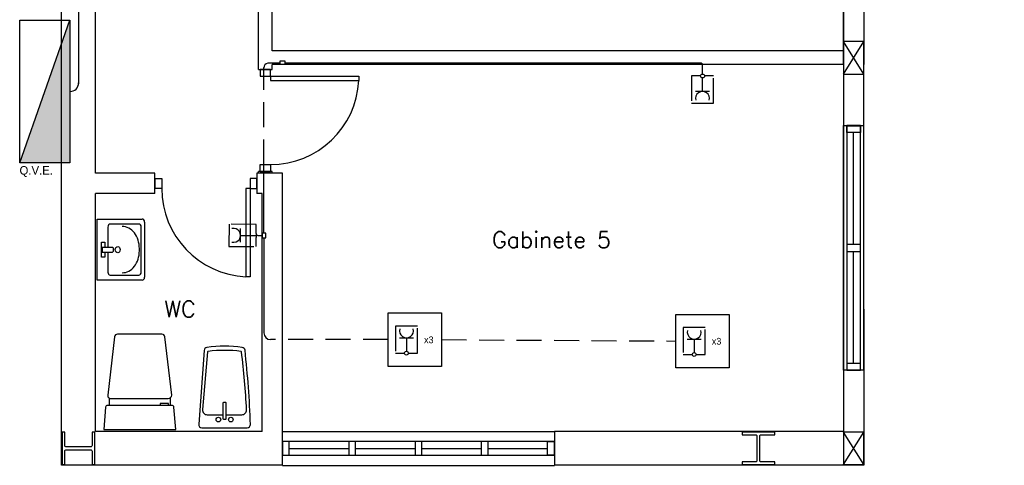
# Model space of a CAD drawing. Header units: millimetres. Extents: x -559 to 10735, y -2326 to 222.
# Tile 3 of 256: x -504 to -485, y 88 to 97. Entities that reach past the tile are written whole.
import ezdxf

# ---------------------------------------------------------------- set-up
doc = ezdxf.new("R2010")
doc.units = ezdxf.units.MM
doc.header["$LTSCALE"] = 4
doc.linetypes.add('HIDDEN2', pattern=[0.1875, 0.125, -0.0625])
for name, color, linetype in [('222', 22, 'Continuous'), ('Caminhos entre Quadros Eletricos', 2, 'Continuous'), ('Identificaçao de Comodos', 251, 'Continuous'), ('Planta Baixa', 251, 'Continuous'), ('Quadros de Alimentaçao', 30, 'Continuous')]:
    doc.layers.add(name, color=color, linetype=linetype)
doc.styles.add('ROMANS8', font='romans8', dxfattribs={"height": 0.2})

# ---------------------------------------------------------------- blocks, each defined once
blk = doc.blocks.new('AUW01D3S-flat-8-flat-1')
at = {"color": 9}
for p, q in [((-0.075, 0), (-0.075, 1.8)), ((0.075, 0), (0.075, 1.8))]:
    blk.add_line(p, q, dxfattribs=at)
blk = doc.blocks.new('AUD18D1S-flat-18-flat-1')
at = {"color": 9}
for p, q in [((-0.075, 1.8), (0.075, 1.8)), ((0.075, 0), (-0.075, 0))]:
    blk.add_line(p, q, dxfattribs=at)
blk = doc.blocks.new('AUD19D1S-flat-18-flat-1')
at = {"color": 9}
for p, q in [((0, 1.8), (0, 1.8)), ((0, 0), (0, 0))]:
    blk.add_line(p, q, dxfattribs=at)
blk = doc.blocks.new('AUD37D1S-flat-50-flat-1')
at = {"color": 9}
for p, q in [((-0.05, 0.05), (-0.05, 0)), ((0.05, 0.05), (-0.05, 0.05)), ((-0.05, 0), (0.05, 0)), ((0.05, 0), (0.05, 0.05))]:
    blk.add_line(p, q, dxfattribs=at)
at = {"color": 9, "width": 0.5, "flags": 3}
for p in [(-0.05, 0.05), (0, 0.05)]:
    blk.add_attdef('JAMBPT', p, '', height=0.01, rotation=90, dxfattribs=at)
at = {"color": 9, "oblique": 36.8699, "width": 1.25, "flags": 3}
for p in [(-0.05, 0.05), (0, 0.05), (0.05, 0.05)]:
    blk.add_attdef('JAMBPT', p, '', height=0.00632, rotation=153.43495, dxfattribs=at)
blk = doc.blocks.new('AUD37D1S-flat-49-flat-1')
at = {"color": 9}
for p, q in [((-0.05, 0), (0.05, 0)), ((-0.05, -0.05), (-0.05, 0)), ((0.05, 0), (0.05, -0.05)), ((0.05, -0.05), (-0.05, -0.05))]:
    blk.add_line(p, q, dxfattribs=at)
at = {"color": 9, "text_generation_flag": 4, "flags": 3}
for p, height, rotation, width in [((-0.05, -0.05), 0.00632, 206.56505, 1.25), ((-0.05, -0.05), 0.01, 270, 0.5), ((0, -0.05), 0.00632, 206.56505, 1.25), ((0, -0.05), 0.01, 270, 0.5), ((0.05, -0.05), 0.00632, 206.56505, 1.25)]:
    blk.add_attdef('JAMBPT', p, '', height=height, rotation=rotation, dxfattribs=dict(at, width=width))
blk = doc.blocks.new('AUD40D1S-flat-16-flat-1')
at = {"color": 9}
for p, q in [((-0.05, 0.9), (-0.05, -0.9)), ((0.05, 0.9), (-0.05, 0.9)), ((0.05, -0.9), (0.05, 0.9)), ((-0.05, -0.9), (0.05, -0.9))]:
    blk.add_line(p, q, dxfattribs=at)
blk = doc.blocks.new('AUD40D1S-flat-15-flat-1')
at = {"color": 9}
for p, q in [((-0.05, 0.9), (-0.05, -0.9)), ((0.05, 0.9), (-0.05, 0.9)), ((0.05, -0.9), (0.05, 0.9)), ((-0.05, -0.9), (0.05, -0.9))]:
    blk.add_line(p, q, dxfattribs=at)
blk = doc.blocks.new('AUD37D1S-flat-48-flat-1')
at = {"color": 9}
for p, q in [((-0.05, 0.05), (-0.05, 0)), ((0.05, 0.05), (-0.05, 0.05)), ((-0.05, 0), (0.05, 0)), ((0.05, 0), (0.05, 0.05))]:
    blk.add_line(p, q, dxfattribs=at)
at = {"color": 9, "width": 0.5, "flags": 3}
for p in [(-0.05, 0.05), (0, 0.05)]:
    blk.add_attdef('JAMBPT', p, '', height=0.01, rotation=90, dxfattribs=at)
at = {"color": 9, "oblique": 36.8699, "width": 1.25, "flags": 3}
for p in [(-0.05, 0.05), (0, 0.05), (0.05, 0.05)]:
    blk.add_attdef('JAMBPT', p, '', height=0.00632, rotation=153.43495, dxfattribs=at)
blk = doc.blocks.new('AUW01D1S-flat-20-flat-1')
at = {"color": 9}
blk.add_line((0, -0.4125), (0, 0.4125), dxfattribs=at)
blk = doc.blocks.new('AUW01D1S-flat-19-flat-1')
at = {"color": 9}
blk.add_line((0, -0.4125), (0, 0.4125), dxfattribs=at)
blk = doc.blocks.new('AUW01D3S-flat-3-flat-1')
at = {"color": 9}
for p, q in [((0, 0.125), (2, 0.125)), ((0, -0.125), (2, -0.125))]:
    blk.add_line(p, q, dxfattribs=at)
blk = doc.blocks.new('AUD18D1S-flat-13-flat-1')
at = {"color": 9}
for p, q in [((0, -0.125), (0, 0.125)), ((2, 0.125), (2, -0.125))]:
    blk.add_line(p, q, dxfattribs=at)
blk = doc.blocks.new('AUD19D1S-flat-13-flat-1')
at = {"color": 9}
for p, q in [((0, 0), (0, 0)), ((2, 0), (2, 0))]:
    blk.add_line(p, q, dxfattribs=at)
blk = doc.blocks.new('AUD37D1S-flat-33-flat-1')
at = {"color": 9}
for p, q in [((0, 0.05), (0, -0.05)), ((0.05, 0.05), (0, 0.05)), ((0.05, -0.05), (0.05, 0.05)), ((0, -0.05), (0.05, -0.05))]:
    blk.add_line(p, q, dxfattribs=at)
at = {"color": 9, "oblique": 36.8699, "width": 1.25, "flags": 3}
for p in [(0.05, 0.05), (0.05, 0), (0.05, -0.05)]:
    blk.add_attdef('JAMBPT', p, '', height=0.00632, rotation=63.43495, dxfattribs=at)
at = {"color": 9, "width": 0.5, "flags": 3}
for p in [(0.05, 0.05), (0.05, 0)]:
    blk.add_attdef('JAMBPT', p, '', height=0.01, dxfattribs=at)
blk = doc.blocks.new('AUD37D1S-flat-32-flat-1')
at = {"color": 9}
for p, q in [((-0.05, 0.05), (0, 0.05)), ((-0.05, -0.05), (-0.05, 0.05)), ((0, 0.05), (0, -0.05)), ((0, -0.05), (-0.05, -0.05))]:
    blk.add_line(p, q, dxfattribs=at)
at = {"color": 9, "text_generation_flag": 4, "flags": 3}
for p, height, rotation, width in [((-0.05, 0.05), 0.00632, 116.56505, 1.25), ((-0.05, 0.05), 0.01, 180, 0.5), ((-0.05, 0), 0.01, 180, 0.5), ((-0.05, 0), 0.00632, 116.56505, 1.25), ((-0.05, -0.05), 0.00632, 116.56505, 1.25)]:
    blk.add_attdef('JAMBPT', p, '', height=height, rotation=rotation, dxfattribs=dict(at, width=width))
blk = doc.blocks.new('AUD40D1S-flat-6-flat-1')
at = {"color": 9}
for p, q in [((-1, 0.05), (-1, -0.05)), ((1, 0.05), (-1, 0.05)), ((1, -0.05), (1, 0.05)), ((-1, -0.05), (1, -0.05))]:
    blk.add_line(p, q, dxfattribs=at)
blk = doc.blocks.new('AUD40D1S-flat-5-flat-1')
at = {"color": 9}
for p, q in [((-1, 0.05), (-1, -0.05)), ((1, 0.05), (-1, 0.05)), ((1, -0.05), (1, 0.05)), ((-1, -0.05), (1, -0.05))]:
    blk.add_line(p, q, dxfattribs=at)
blk = doc.blocks.new('AUD37D1S-flat-31-flat-1')
at = {"color": 9}
for p, q in [((0, 0.05), (0, -0.05)), ((0.05, 0.05), (0, 0.05)), ((0.05, -0.05), (0.05, 0.05)), ((0, -0.05), (0.05, -0.05))]:
    blk.add_line(p, q, dxfattribs=at)
at = {"color": 9, "oblique": 36.8699, "width": 1.25, "flags": 3}
for p in [(0.05, 0.05), (0.05, 0), (0.05, -0.05)]:
    blk.add_attdef('JAMBPT', p, '', height=0.00632, rotation=63.43495, dxfattribs=at)
at = {"color": 9, "width": 0.5, "flags": 3}
for p in [(0.05, 0.05), (0.05, 0)]:
    blk.add_attdef('JAMBPT', p, '', height=0.01, dxfattribs=at)
blk = doc.blocks.new('AUD37D1S-flat-30-flat-1')
at = {"color": 9}
for p, q in [((0, 0.05), (0, -0.05)), ((0.05, 0.05), (0, 0.05)), ((0.05, -0.05), (0.05, 0.05)), ((0, -0.05), (0.05, -0.05))]:
    blk.add_line(p, q, dxfattribs=at)
at = {"color": 9, "oblique": 36.8699, "width": 1.25, "flags": 3}
for p in [(0.05, 0.05), (0.05, 0), (0.05, -0.05)]:
    blk.add_attdef('JAMBPT', p, '', height=0.00632, rotation=63.43495, dxfattribs=at)
at = {"color": 9, "width": 0.5, "flags": 3}
for p in [(0.05, 0.05), (0.05, 0)]:
    blk.add_attdef('JAMBPT', p, '', height=0.01, dxfattribs=at)
blk = doc.blocks.new('AUD37D1S-flat-29-flat-1')
at = {"color": 9}
for p, q in [((0, 0.05), (0, -0.05)), ((0.05, 0.05), (0, 0.05)), ((0.05, -0.05), (0.05, 0.05)), ((0, -0.05), (0.05, -0.05))]:
    blk.add_line(p, q, dxfattribs=at)
at = {"color": 9, "oblique": 36.8699, "width": 1.25, "flags": 3}
for p in [(0.05, 0.05), (0.05, 0), (0.05, -0.05)]:
    blk.add_attdef('JAMBPT', p, '', height=0.00632, rotation=63.43495, dxfattribs=at)
at = {"color": 9, "width": 0.5, "flags": 3}
for p in [(0.05, 0.05), (0.05, 0)]:
    blk.add_attdef('JAMBPT', p, '', height=0.01, dxfattribs=at)
blk = doc.blocks.new('AUW01D1S-flat-8-flat-1')
at = {"color": 9}
blk.add_line((-0.21875, 0), (0.21875, 0), dxfattribs=at)
blk = doc.blocks.new('AUW01D1S-flat-7-flat-1')
at = {"color": 9}
blk.add_line((-0.21875, 0), (0.21875, 0), dxfattribs=at)
blk = doc.blocks.new('AUW01D1S-flat-6-flat-1')
at = {"color": 9}
blk.add_line((-0.21875, 0), (0.21875, 0), dxfattribs=at)
blk = doc.blocks.new('AUW01D1S-flat-5-flat-1')
at = {"color": 9}
blk.add_line((-0.21875, 0), (0.21875, 0), dxfattribs=at)
blk = doc.blocks.new('A1138DB-flat-1-flat-1')
at = {"color": 9}
for p, q in [((0, 0.225), (0.3325, 0.225)), ((0, -0.225), (0, 0.225)), ((0.0793, 0.1657), (0.0793, 0.018)), ((0.3081, 0.1882), (0.0968, 0.1882)), ((0.3256, -0.1657), (0.3256, 0.1657)), ((0.35, 0.2025), (0.35, -0.2025)), ((0.0319, 0.0551), (0.0563, 0.0551)), ((0.0319, -0.0551), (0.0319, 0.0551)), ((0.0382, 0.018), (0.1144, 0.018)), ((0.0382, 0.018), (0.0382, -0.018)), ((0.0563, 0.0551), (0.0563, 0.018)), ((0.3116, -0.0082), (0.3116, 0.0082)), ((0.0563, -0.0551), (0.0319, -0.0551)), ((0.0382, -0.018), (0.1144, -0.018)), ((0.0563, -0.018), (0.0563, -0.0551)), ((0.0793, -0.018), (0.0793, -0.1657)), ((0.0968, -0.1882), (0.3081, -0.1882)), ((0.3081, -0.1882), (0.3081, -0.1882)), ((0.3325, -0.225), (0, -0.225))]:
    blk.add_line(p, q, dxfattribs=at)
for centre, major_axis, start_param, end_param in [((0.3325, 0.2025), (0, 0.0225), 4.712389, 6.283185), ((0.0968, 0.1657), (0, 0.0225), -0.000001, 1.570797), ((0.1856, 0.0082), (0, 0.162), 4.712388, 6.283186), ((0.3081, 0.1657), (0, 0.0225), 4.712388, 6.283186), ((0.1058, 0), (0, 0.0212), 3.694408, 5.73037), ((0.1521, 0), (0, 0.0232), -1.570796, 4.712389), ((0.1856, -0.0082), (0, 0.162), 3.141592, 4.71239), ((0.0968, -0.1657), (0, 0.0225), 1.570796, 3.141593), ((0.3081, -0.1657), (0, 0.0225), 3.141592, 4.71239), ((0.3325, -0.2025), (0, 0.0225), 3.141593, 4.712389)]:
    blk.add_ellipse(centre, major_axis=major_axis, ratio=0.777778, start_param=start_param, end_param=end_param, dxfattribs=at)
blk = doc.blocks.new('A1113DC-flat-1-flat-1')
at = {"color": 9}
for p, q in [((-0.2249, 0.2325), (-0.2249, 0.1773)), ((0.2249, 0.2325), (0.2249, 0.1773))]:
    blk.add_line(p, q, dxfattribs=at)
blk.add_lwpolyline([(-0.209, 0.2279), (0.209, 0.2279, 0.386017), (0.2354, 0.2518), (0.1856, 0.682, 0.395235), (0.163, 0.7012), (-0.163, 0.7012, 0.366606), (-0.1856, 0.682), (-0.2354, 0.2518, 0.513791), (-0.209, 0.2279, -0.633463)], format="xyb", dxfattribs=at)
blk.add_lwpolyline([(0.265, 0), (0.2517, 0.1634, 0.403591), (0.2359, 0.1774), (-0.2359, 0.1774, 0.377821), (-0.2517, 0.1634), (-0.265, 0)], format="xyb", close=True, dxfattribs=at)
blk.add_lwpolyline([(0.2105, 0.1774), (0.2105, 0.1916), (0.1494, 0.1916), (0.1494, 0.1774)], dxfattribs=at)
blk = doc.blocks.new('A1088DB-flat-1-flat-1')
at = {"color": 9}
for p, q in [((-0.0127, 0.2115), (-0.0127, 0.0975)), ((0.0089, 0.2154), (-0.0089, 0.2154)), ((0.0127, 0.0975), (0.0127, 0.2115)), ((-0.0089, 0.0937), (0.0089, 0.0937))]:
    blk.add_line(p, q, dxfattribs=at)
blk.add_lwpolyline([(-0.1667, 0.03), (0.1667, 0.03, 0.424971), (0.1905, 0.0547, 0.01844), (0.1503, 0.6001, 0.344025), (0.1299, 0.6211, 0.06763), (-0.1298, 0.6211, 0.354371), (-0.1504, 0.5993), (-0.1904, 0.0556, 0.435916)], format="xyb", close=True, dxfattribs=at)
blk.add_lwpolyline([(0.0127, 0.1257), (0.1278, 0.1257, 0.429026), (0.1621, 0.1617, 0.018917), (0.1244, 0.588, 0.342117), (0.1203, 0.5921, 0.063071), (-0.1202, 0.5922, 0.352764), (-0.1243, 0.5879), (-0.162, 0.1631, 0.440407), (-0.1279, 0.1257), (-0.0127, 0.1257)], format="xyb", dxfattribs=at)
for centre in [(-0.0451, 0.0902), (0.0462, 0.0902)]:
    blk.add_circle(centre, 0.0169, dxfattribs=at)
for centre, start, end in [((-0.0089, 0.2115), 90, 180), ((0.0089, 0.2115), 0, 90), ((-0.0089, 0.0975), 180, 270), ((0.0089, 0.0975), 270, 0)]:
    blk.add_arc(centre, 0.00381, start, end, dxfattribs=at)
blk = doc.blocks.new('AUD18D1S-flat-10-flat-1')
at = {"color": 9}
for p, q in [((-0.75, -0.075), (-0.75, 0.075)), ((0, 0.075), (0, -0.075))]:
    blk.add_line(p, q, dxfattribs=at)
blk = doc.blocks.new('AUD19D1S-flat-10-flat-1')
at = {"color": 9}
for p, q in [((0, 0), (0, 0)), ((-0.75, 0), (-0.75, 0))]:
    blk.add_line(p, q, dxfattribs=at)
blk = doc.blocks.new('AUD37D1S-flat-22-flat-1')
at = {"color": 9}
for p, q in [((-0.05, 0.0375), (-0.05, -0.0375)), ((0, 0.0375), (-0.05, 0.0375)), ((0, -0.0375), (0, 0.0375)), ((-0.05, -0.0375), (0, -0.0375))]:
    blk.add_line(p, q, dxfattribs=at)
at = {"color": 9, "width": 0.666667, "flags": 3}
for p in [(-0.05, 0), (-0.05, -0.0375)]:
    blk.add_attdef('JAMBPT', p, '', height=0.0075, rotation=180, dxfattribs=at)
at = {"color": 9, "oblique": 22.61986, "width": 1.083333, "flags": 3}
for p in [(-0.05, 0.0375), (-0.05, 0), (-0.05, -0.0375)]:
    blk.add_attdef('JAMBPT', p, '', height=0.00588, rotation=236.30993, dxfattribs=at)
blk = doc.blocks.new('AUD37D1S-flat-21-flat-1')
at = {"color": 9}
for p, q in [((0, -0.0375), (0, 0.0375)), ((0, 0.0375), (0.05, 0.0375)), ((0.05, 0.0375), (0.05, -0.0375)), ((0.05, -0.0375), (0, -0.0375))]:
    blk.add_line(p, q, dxfattribs=at)
at = {"color": 9, "text_generation_flag": 4, "width": 1.083333, "flags": 3}
for p in [(0.05, 0.0375), (0.05, 0), (0.05, -0.0375)]:
    blk.add_attdef('JAMBPT', p, '', height=0.00588, rotation=303.69007, dxfattribs=at)
at = {"color": 9, "text_generation_flag": 4, "width": 0.666667, "flags": 3}
for p in [(0.05, 0), (0.05, -0.0375)]:
    blk.add_attdef('JAMBPT', p, '', height=0.0075, dxfattribs=at)
blk = doc.blocks.new('AUD41D1S-flat-10-flat-1')
at = {"color": 9}
for p, q in [((-0.375, 0.0375), (-0.375, -0.0375)), ((0.375, -0.0375), (0.375, 0.0375))]:
    blk.add_line(p, q, dxfattribs=at)
blk = doc.blocks.new('AUD29D1S-flat-14-flat-1')
at = {"color": 9}
for p, q in [((0.325, 0), (0.2934, 0)), ((0.2934, 0), (0.2934, -0.65)), ((0.325, 0), (0.325, -0.65)), ((0.325, -0.65), (0.2934, -0.65))]:
    blk.add_line(p, q, dxfattribs=at)
blk.add_ellipse((0.325, 0), major_axis=(-0.4596, 0.4596), ratio=1, start_param=0.785398, end_param=2.307564, dxfattribs=at)
blk = doc.blocks.new('AUD18D1S-flat-9-flat-1')
at = {"color": 9}
for p, q in [((-0.05, 0), (0.05, 0)), ((0.05, -0.75), (-0.05, -0.75))]:
    blk.add_line(p, q, dxfattribs=at)
blk = doc.blocks.new('AUD19D1S-flat-9-flat-1')
at = {"color": 9}
for p, q in [((0, 0), (0, 0)), ((0, -0.75), (0, -0.75))]:
    blk.add_line(p, q, dxfattribs=at)
blk = doc.blocks.new('AUD37D1S-flat-20-flat-1')
at = {"color": 9}
for p, q in [((0.0375, 0), (-0.0375, 0)), ((-0.0375, 0), (-0.0375, -0.05)), ((0.0375, -0.05), (0.0375, 0)), ((-0.0375, -0.05), (0.0375, -0.05))]:
    blk.add_line(p, q, dxfattribs=at)
at = {"color": 9, "oblique": 22.61986, "width": 1.083333, "flags": 3}
for p in [(-0.0375, -0.05), (0, -0.05), (0.0375, -0.05)]:
    blk.add_attdef('JAMBPT', p, '', height=0.00588, rotation=326.30993, dxfattribs=at)
at = {"color": 9, "width": 0.666667, "flags": 3}
for p in [(0, -0.05), (0.0375, -0.05)]:
    blk.add_attdef('JAMBPT', p, '', height=0.0075, rotation=270, dxfattribs=at)
blk = doc.blocks.new('AUD37D1S-flat-19-flat-1')
at = {"color": 9}
for p, q in [((-0.0375, 0.05), (0.0375, 0.05)), ((-0.0375, 0), (-0.0375, 0.05)), ((0.0375, 0), (-0.0375, 0)), ((0.0375, 0.05), (0.0375, 0))]:
    blk.add_line(p, q, dxfattribs=at)
at = {"color": 9, "text_generation_flag": 4, "flags": 3}
for p, height, rotation, width in [((0, 0.05), 0.0075, 90, 0.666667), ((0.0375, 0.05), 0.0075, 90, 0.666667), ((-0.0375, 0.05), 0.00588, 33.69007, 1.083333), ((0, 0.05), 0.00588, 33.69007, 1.083333), ((0.0375, 0.05), 0.00588, 33.69007, 1.083333)]:
    blk.add_attdef('JAMBPT', p, '', height=height, rotation=rotation, dxfattribs=dict(at, width=width))
blk = doc.blocks.new('AUD41D1S-flat-9-flat-1')
at = {"color": 9}
for p, q in [((0.0375, 0.375), (-0.0375, 0.375)), ((-0.0375, -0.375), (0.0375, -0.375))]:
    blk.add_line(p, q, dxfattribs=at)
blk = doc.blocks.new('AUD29D1S-flat-13-flat-1')
at = {"color": 9}
for p, q in [((0, 0.325), (0, 0.2934)), ((0, 0.325), (0.65, 0.325)), ((0, 0.2934), (0.65, 0.2934)), ((0.65, 0.325), (0.65, 0.2934))]:
    blk.add_line(p, q, dxfattribs=at)
blk.add_ellipse((0, 0.325), major_axis=(0.4596, 0.4596), ratio=1, start_param=3.926991, end_param=5.449157, dxfattribs=at)

msp = doc.modelspace()

# ---------------------------------------------------------------- hatches: boundary and pattern name
at = {"layer": 'Quadros de Alimentaçao'}
h = msp.add_hatch(color=256, dxfattribs=at)
h.dxf.hatch_style = 1
h.paths.add_polyline_path([(-377, 142.535), (-377.499, 142.535), (-377.499, 141.805), (-374.825, 141.805)])
h.paths.add_polyline_path([(-377.499, 142.702), (-377.499, 142.535), (-377, 142.535)])
h.paths.add_polyline_path([(-363.599, 142.535), (-364.226, 142.535), (-364.226, 141.355), (-359.187, 141.355)])
h.paths.add_polyline_path([(-364.226, 142.702), (-364.226, 142.535), (-363.599, 142.535)])
h.paths.add_polyline_path([(-349.539, 142.535), (-350.038, 142.535), (-350.038, 141.805), (-347.363, 141.805)])
h.paths.add_polyline_path([(-350.038, 142.702), (-350.038, 142.535), (-349.539, 142.535)])
h.paths.add_polyline_path([(-320.253, 142.535), (-320.742, 142.535), (-320.742, 141.801), (-318.067, 141.801)])
h.paths.add_polyline_path([(-320.742, 142.699), (-320.742, 142.535), (-320.253, 142.535)])
h.paths.add_polyline_path([(-469.468, 120.302), (-469.468, 119.396), (-465.507, 119.396)])
h.paths.add_polyline_path([(-473.637, 142.535), (-474.369, 142.535), (-474.369, 141.796), (-470.408, 141.796)])
h.paths.add_polyline_path([(-474.369, 142.702), (-474.369, 142.535), (-473.637, 142.535)])
h.paths.add_polyline_path([(-410.399, 142.702), (-410.399, 142.535), (-409.9, 142.535)])
h.paths.add_polyline_path([(-409.9, 142.535), (-410.399, 142.535), (-410.399, 141.805), (-407.724, 141.805)])
h.paths.add_polyline_path([(-444.772, 142.702), (-444.772, 142.535), (-444.272, 142.535)])
h.paths.add_polyline_path([(-444.272, 142.535), (-444.772, 142.535), (-444.772, 142.13), (-443.065, 142.13)])
h.paths.add_polyline_path([(-495.7, 119.89), (-495.7, 119.396), (-494.353, 119.396)])
h.paths.add_polyline_path([(-494.353, 119.396), (-495.7, 119.396), (-495.7, 119.328), (-494.167, 119.328)])
h.paths.add_polyline_path([(-503.573, 96.584), (-504.409, 94.212), (-503.573, 94.212)])
h.paths.add_polyline_path([(-503.403, 97.067), (-503.573, 96.584), (-503.573, 94.212), (-503.403, 94.212)])

# ---------------------------------------------------------------- linework, layer by layer
at = {"layer": '222'}
for p, q in [((-499.526, 95.941), (-499.526, 96.116)), ((-499.198, 96.201), (-499.449, 96.201)), ((-490.783, 96.201), (-499.11, 96.201)), ((-490.753, 95.985), (-490.753, 96.176)), ((-490.755, 95.906), (-490.755, 95.908)), ((-490.755, 95.636), (-490.755, 95.906)), ((-490.715, 95.947), (-490.714, 95.947)), ((-490.617, 95.636), (-490.893, 95.636)), ((-499.526, 92.799), (-499.526, 94.173)), ((-499.992, 92.619), (-499.991, 92.896)), ((-499.991, 92.758), (-499.721, 92.757)), ((-499.721, 92.757), (-499.681, 92.755)), ((-499.681, 92.793), (-499.681, 92.716)), ((-499.644, 92.755), (-499.681, 92.755)), ((-499.644, 92.755), (-499.563, 92.755)), ((-499.526, 92.711), (-499.526, 90.807)), ((-499.359, 90.671), (-499.393, 90.671)), ((-496.813, 90.71), (-496.536, 90.71)), ((-496.674, 90.71), (-496.674, 90.44)), ((-491.059, 90.682), (-490.783, 90.682)), ((-490.921, 90.682), (-490.921, 90.412))]:
    msp.add_line(p, q, dxfattribs=at)
at = {"layer": '222', "linetype": 'HIDDEN2'}
for p, q in [((-499.526, 94.173), (-499.526, 95.941)), ((-497.041, 90.671), (-499.359, 90.671)), ((-495.972, 90.671), (-491.287, 90.643))]:
    msp.add_line(p, q, dxfattribs=at)
at = {"layer": '222'}
for points in [[(-499.449, 96.201, 0.385062), (-499.526, 96.111, 1.440384)], [(-490.753, 96.176, 0.339392), (-490.783, 96.201, 0.521678)], [(-499.526, 90.807, 0.406862), (-499.393, 90.671, 0.202293)]]:
    msp.add_lwpolyline(points, format="xyb", dxfattribs=at)
for points in [[(-499.198, 96.25), (-499.11, 96.25), (-499.11, 96.176), (-499.198, 96.176)], [(-499.49, 92.711), (-499.49, 92.799), (-499.563, 92.799), (-499.563, 92.711)], [(-495.972, 90.136), (-497.041, 90.136), (-497.041, 91.205), (-495.972, 91.205)], [(-490.219, 90.108), (-491.287, 90.108), (-491.287, 91.177), (-490.219, 91.177)]]:
    msp.add_lwpolyline(points, close=True, dxfattribs=at)
at = {"layer": '222', "linetype": 'HIDDEN2'}
for points in [[(-490.792, 95.947), (-490.975, 95.947), (-490.975, 95.404), (-490.535, 95.404), (-490.535, 95.947), (-490.714, 95.947)], [(-499.681, 92.793), (-499.68, 92.977), (-500.222, 92.979), (-500.224, 92.538), (-499.681, 92.537), (-499.681, 92.716)], [(-496.638, 90.399), (-496.454, 90.399), (-496.454, 90.942), (-496.895, 90.942), (-496.895, 90.399), (-496.715, 90.399)], [(-490.885, 90.371), (-490.701, 90.371), (-490.701, 90.914), (-491.141, 90.914), (-491.141, 90.371), (-490.962, 90.371)]]:
    msp.add_lwpolyline(points, dxfattribs=at)
at = {"layer": '222'}
for centre in [(-490.754, 95.947), (-496.676, 90.401), (-490.923, 90.373)]:
    msp.add_circle(centre, 0.0385, dxfattribs=at)
for centre, start, end in [((-490.755, 95.497), 345.083, 194.917), ((-500.13, 92.758), 254.9188, 104.7527), ((-496.674, 90.849), 165.083, 14.917), ((-490.921, 90.821), 165.083, 14.917)]:
    msp.add_arc(centre, 0.139, start, end, dxfattribs=at)
at = {"layer": 'Caminhos entre Quadros Eletricos'}
msp.add_line((-503.233, 142.535), (-503.233, 95.79), dxfattribs=at)
msp.add_lwpolyline([(-503.403, 95.64, 0.451067), (-503.233, 95.81, 0.042036)], format="xyb", dxfattribs=at)
at = {"layer": 'Planta Baixa'}
for p, q in [((-503.573, 88.156), (-503.573, 120.579)), ((-502.893, 94.001), (-502.893, 120.579)), ((-487.939, 96.448), (-487.939, 103.844)), ((-487.939, 102.09), (-487.939, 96.448)), ((-487.531, 102.09), (-487.531, 96.176)), ((-499.631, 96.077), (-499.631, 101.596)), ((-499.359, 96.448), (-499.359, 101.596)), ((-487.531, 95.986), (-487.939, 96.639)), ((-487.939, 95.986), (-487.531, 96.639)), ((-487.939, 96.448), (-499.359, 96.448)), ((-487.939, 96.176), (-487.939, 96.448)), ((-487.939, 96.176), (-499.359, 96.176)), ((-499.359, 96.077), (-499.359, 96.176)), ((-487.939, 96.176), (-487.939, 88.835)), ((-487.939, 96.176), (-487.939, 88.835)), ((-487.531, 91.282), (-487.531, 96.176)), ((-501.704, 94.001), (-502.893, 94.001)), ((-499.155, 94.001), (-499.665, 94.001)), ((-499.631, 94.001), (-499.631, 94.037)), ((-499.359, 94.001), (-499.359, 94.037)), ((-499.155, 88.835), (-499.155, 94.001)), ((-502.893, 88.835), (-502.893, 93.593)), ((-501.704, 93.593), (-502.893, 93.593)), ((-499.563, 93.593), (-499.665, 93.593)), ((-499.563, 88.835), (-499.563, 93.593)), ((-487.531, 91.282), (-487.531, 88.156)), ((-499.563, 88.835), (-502.893, 88.835)), ((-487.939, 88.835), (-493.717, 88.835)), ((-487.531, 88.169), (-487.939, 88.822)), ((-487.939, 88.169), (-487.531, 88.822)), ((-499.155, 88.156), (-503.573, 88.156)), ((-487.531, 88.156), (-493.717, 88.156))]:
    msp.add_line(p, q, dxfattribs=at)
for points in [[(-487.939, 95.986), (-487.531, 95.986), (-487.531, 96.639), (-487.939, 96.639)], [(-487.939, 88.169), (-487.531, 88.169), (-487.531, 88.822), (-487.939, 88.822)]]:
    msp.add_lwpolyline(points, close=True, dxfattribs=at)
for points in [[(-502.907, 88.822), (-502.961, 88.822), (-502.961, 88.55, -0.414214), (-502.989, 88.523), (-503.478, 88.523, -0.414214), (-503.505, 88.55), (-503.505, 88.822), (-503.56, 88.822), (-503.56, 88.169), (-503.505, 88.169), (-503.505, 88.441, -0.414214), (-503.478, 88.468), (-502.989, 88.468, -0.414214), (-502.961, 88.441), (-502.961, 88.169), (-502.907, 88.169)], [(-489.312, 88.169), (-489.312, 88.224), (-489.584, 88.224, -0.414214), (-489.611, 88.251), (-489.611, 88.74, -0.414214), (-489.584, 88.767), (-489.312, 88.767), (-489.312, 88.822), (-489.965, 88.822), (-489.965, 88.767), (-489.693, 88.767, -0.414214), (-489.666, 88.74), (-489.666, 88.251, -0.414214), (-489.693, 88.224), (-489.965, 88.224), (-489.965, 88.169)]]:
    msp.add_lwpolyline(points, format="xyb", close=True, dxfattribs=at)
at = {"layer": 'Quadros de Alimentaçao'}
msp.add_line((-504.409, 94.212), (-503.403, 97.067), dxfattribs=at)
msp.add_lwpolyline([(-503.403, 94.212), (-504.409, 94.212), (-504.409, 97.067), (-503.403, 97.067)], close=True, dxfattribs=at)

# ---------------------------------------------------------------- block references
at = {"layer": 'Planta Baixa', "xscale": 2.718962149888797, "yscale": 2.718962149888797, "zscale": 2.718962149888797}
for name, p in [('AUD18D1S-flat-9-flat-1', (-499.495, 96.077)), ('AUD37D1S-flat-20-flat-1', (-499.495, 96.077)), ('AUD41D1S-flat-9-flat-1', (-499.495, 95.057)), ('AUD19D1S-flat-9-flat-1', (-499.495, 96.077)), ('AUD29D1S-flat-13-flat-1', (-499.393, 95.057)), ('AUW01D3S-flat-8-flat-1', (-487.735, 90.059)), ('AUD18D1S-flat-18-flat-1', (-487.735, 90.059)), ('AUD37D1S-flat-49-flat-1', (-487.735, 94.953)), ('AUD40D1S-flat-16-flat-1', (-487.735, 92.506)), ('AUD40D1S-flat-15-flat-1', (-487.735, 92.506)), ('AUD19D1S-flat-18-flat-1', (-487.735, 90.059)), ('AUW01D1S-flat-19-flat-1', (-487.735, 93.695)), ('AUD37D1S-flat-19-flat-1', (-499.495, 94.037)), ('AUD18D1S-flat-10-flat-1', (-499.665, 93.797)), ('AUD37D1S-flat-21-flat-1', (-501.704, 93.797)), ('AUD41D1S-flat-10-flat-1', (-500.684, 93.797)), ('AUD19D1S-flat-10-flat-1', (-499.665, 93.797)), ('AUD37D1S-flat-22-flat-1', (-499.665, 93.797)), ('AUD29D1S-flat-14-flat-1', (-500.684, 93.695)), ('A1138DB-flat-1-flat-1', (-502.862, 92.472)), ('AUD37D1S-flat-48-flat-1', (-487.735, 92.438)), ('AUW01D1S-flat-20-flat-1', (-487.735, 91.316)), ('A1113DC-flat-1-flat-1', (-502.008, 88.872)), ('A1088DB-flat-1-flat-1', (-500.312, 88.826)), ('AUD37D1S-flat-50-flat-1', (-487.735, 90.059)), ('AUW01D3S-flat-3-flat-1', (-499.155, 88.495)), ('AUD18D1S-flat-13-flat-1', (-499.155, 88.495)), ('AUD37D1S-flat-33-flat-1', (-499.155, 88.495)), ('AUD40D1S-flat-6-flat-1', (-496.436, 88.495)), ('AUD40D1S-flat-5-flat-1', (-496.436, 88.495)), ('AUD37D1S-flat-31-flat-1', (-497.829, 88.495)), ('AUD37D1S-flat-30-flat-1', (-496.504, 88.495)), ('AUD37D1S-flat-29-flat-1', (-495.178, 88.495)), ('AUD37D1S-flat-32-flat-1', (-493.717, 88.495)), ('AUD19D1S-flat-13-flat-1', (-499.155, 88.495)), ('AUW01D1S-flat-8-flat-1', (-498.424, 88.495)), ('AUW01D1S-flat-7-flat-1', (-497.099, 88.495)), ('AUW01D1S-flat-6-flat-1', (-495.773, 88.495)), ('AUW01D1S-flat-5-flat-1', (-494.448, 88.495))]:
    msp.add_blockref(name, p, dxfattribs=at)

# ---------------------------------------------------------------- texts
at = {"layer": '222', "char_height": 0.1347, "attachment_point": 1}
for insert in [(-496.323, 90.734), (-490.569, 90.706)]:
    msp.add_mtext_dynamic_manual_height_columns('x3', width=0.35531, gutter_width=0.673, heights=[0], dxfattribs=dict(at, insert=insert))
at = {"layer": 'Identificaçao de Comodos', "style": 'ROMANS8'}
for s, p in [('Gabinete 5', (-494.962, 92.506)), ('WC', (-501.517, 91.119))]:
    msp.add_text(s, height=0.3263, dxfattribs=at).set_placement(p)
at = {"layer": 'Quadros de Alimentaçao', "insert": (-504.412, 94.143), "char_height": 0.1697, "attachment_point": 1}
msp.add_mtext_dynamic_manual_height_columns('Q.V.E.', width=0.64404, gutter_width=0.849, heights=[0], dxfattribs=at)

doc.saveas('drawing.dxf')
